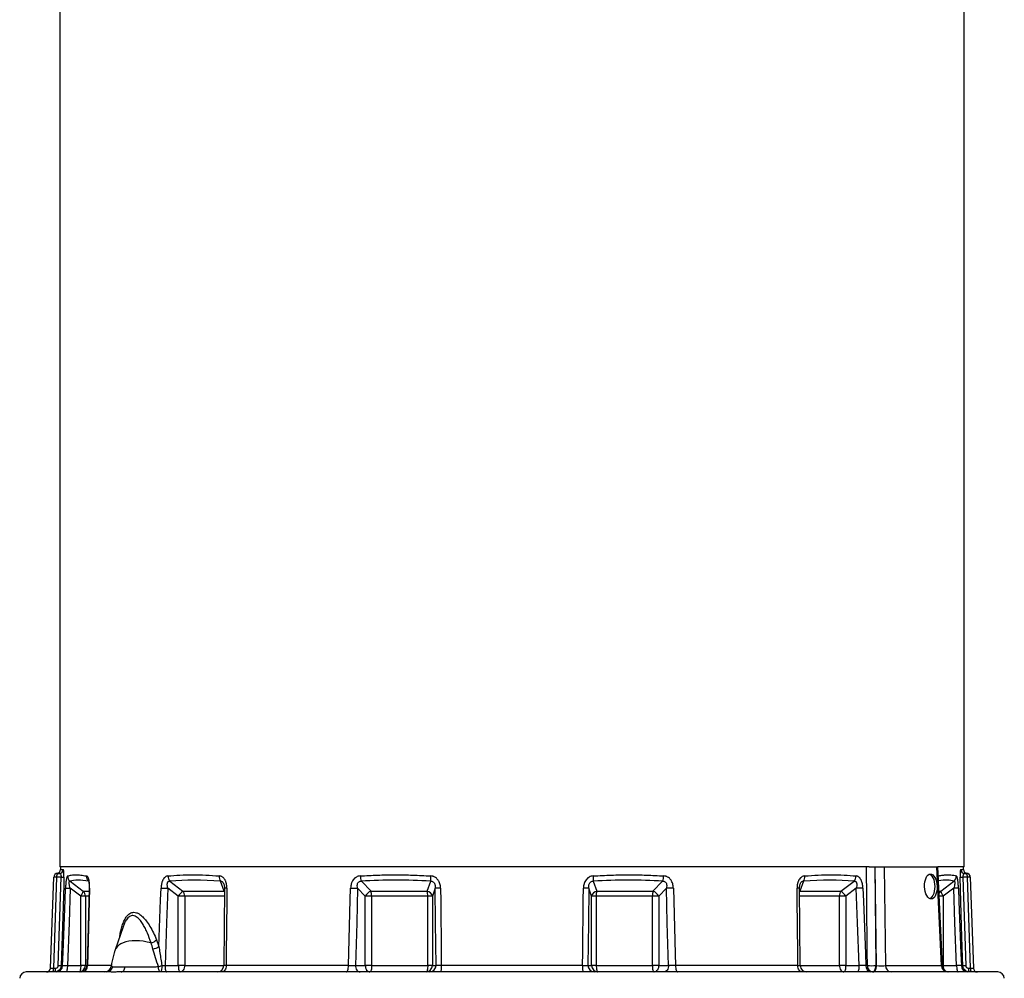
# Model space of a CAD drawing. Header units: millimetres. Extents: x 5407 to 15347, y 2145 to 17923.
# Tile 4 of 7: x 9785 to 13529, y 6389 to 10034. Entities that reach past the tile are written whole.
import ezdxf

# ---------------------------------------------------------------- set-up
doc = ezdxf.new("R2010")
doc.units = ezdxf.units.MM
doc.header["$LTSCALE"] = 5

msp = doc.modelspace()

# ---------------------------------------------------------------- linework, layer by layer
at = {"color": 7, "linetype": 'Continuous', "lineweight": 25}
for p, q in [((9936.9, 14387.6), (9936.9, 6812.6)), ((13376.9, 6812.6), (13376.9, 14387.6)), ((9928.8, 6787.6), (9935.2, 6787.6)), ((13015, 6812.6), (9936.9, 6812.6)), ((9940, 6812.6), (9939.6, 6802.1)), ((13037.2, 6812.6), (13040.5, 6436.8)), ((13037.2, 6812.6), (13038.3, 6812.6)), ((13038.3, 6812.6), (13072.4, 6812.6)), ((13043.1, 6436.8), (13038.3, 6812.6)), ((13072.4, 6812.6), (13077.2, 6436.8)), ((13072.4, 6812.6), (13272.4, 6812.6)), ((13290.3, 6436.8), (13272.4, 6812.6)), ((13272.4, 6812.6), (13275.8, 6812.6)), ((13293.7, 6436.4), (13275.8, 6812.6)), ((13376.9, 6812.6), (13275.8, 6812.6)), ((13374.1, 6802.1), (13373.7, 6812.6)), ((13378.6, 6787.6), (13384.9, 6787.6)), ((13386.7, 6787.7), (13386.7, 6787.7)), ((9901.8, 6427.1), (9913.9, 6773.2)), ((9925, 6773.2), (9912.9, 6427.1)), ((9941.8, 6773.2), (9925, 6773.2)), ((9931.2, 6436.8), (9941.8, 6773.2)), ((9975.9, 6757.7), (10025.8, 6720.1)), ((10355.7, 6757.7), (10405.6, 6720.1)), ((10562, 6720.1), (10548.6, 6757.7)), ((11084.2, 6757.7), (11120.7, 6720.1)), ((11334.3, 6720.1), (11347.7, 6757.7)), ((11966.1, 6757.7), (11979.4, 6720.1)), ((12193, 6720.1), (12229.6, 6757.7)), ((12765.1, 6757.7), (12751.7, 6720.1)), ((12908.1, 6720.1), (12958, 6757.7)), ((13287.9, 6720.1), (13337.8, 6757.7)), ((13371.9, 6773.2), (13382.5, 6436.8)), ((13388.8, 6773.2), (13371.9, 6773.2)), ((13400.8, 6427.1), (13388.8, 6773.2)), ((13399.9, 6773.2), (13412, 6427.1)), ((10016.8, 6701), (9977, 6730.9)), ((10048.9, 6731.6), (10040.9, 6437)), ((10387.8, 6701), (10348, 6730.9)), ((10405.6, 6720.1), (10562, 6720.1)), ((10563.3, 6731.2), (10560.4, 6437.4)), ((11098.9, 6701), (11069.7, 6730.9)), ((11120.7, 6720.1), (11334.3, 6720.1)), ((11365, 6730.9), (11354.3, 6701)), ((11959.4, 6701), (11948.8, 6730.9)), ((11979.4, 6720.1), (12193, 6720.1)), ((12244, 6730.9), (12214.9, 6701)), ((12753.3, 6437.4), (12750.4, 6731.2)), ((12751.7, 6720.1), (12908.1, 6720.1)), ((12965.7, 6730.9), (12925.9, 6701)), ((13336.7, 6730.9), (13296.9, 6701)), ((10034.5, 6701), (10016.8, 6701)), ((10016.8, 6437.6), (10016.8, 6701)), ((10034.5, 6701), (10034.5, 6437.6)), ((10387.8, 6437.6), (10387.8, 6701)), ((10412, 6701), (10387.8, 6701)), ((10412, 6701), (10412, 6437.6)), ((11098.9, 6437.6), (11098.9, 6701)), ((11123, 6701), (11098.9, 6701)), ((11336.6, 6701), (11123, 6701)), ((11123, 6701), (11123, 6437.6)), ((11354.3, 6701), (11336.6, 6701)), ((11336.6, 6437.6), (11336.6, 6701)), ((11354.3, 6701), (11354.3, 6437.6)), ((11959.4, 6437.6), (11959.4, 6701)), ((11977.1, 6701), (11959.4, 6701)), ((11977.1, 6701), (11977.1, 6437.6)), ((12190.7, 6701), (11977.1, 6701)), ((12190.7, 6437.6), (12190.7, 6701)), ((12214.9, 6701), (12190.7, 6701)), ((12214.9, 6701), (12214.9, 6437.6)), ((12901.8, 6437.6), (12901.8, 6701)), ((12925.9, 6701), (12901.8, 6701)), ((12925.9, 6701), (12925.9, 6437.6)), ((13296.9, 6701), (13296.9, 6437.6)), ((10177.6, 6583.9), (10147.6, 6496.2)), ((10304.9, 6535), (10313.9, 6509.7)), ((10114.9, 6412.6), (9809.5, 6412.6)), ((9912.9, 6427.1), (9920.8, 6427.1)), ((9947.9, 6436.8), (9942.2, 6436.8)), ((9966.1, 6437.6), (10016.8, 6437.6)), ((10034.5, 6437.6), (10016.8, 6437.6)), ((10170.6, 6412.6), (10169, 6412.6)), ((13504.2, 6412.6), (10170.6, 6412.6)), ((10337.2, 6437.6), (10387.8, 6437.6)), ((10412, 6437.6), (10387.8, 6437.6)), ((11035.1, 6436.8), (10569.6, 6436.8)), ((11061.8, 6437.6), (11098.9, 6437.6)), ((11123, 6437.6), (11098.9, 6437.6)), ((11123, 6437.6), (11336.6, 6437.6)), ((11354.3, 6437.6), (11336.6, 6437.6)), ((11354.3, 6437.6), (11367.9, 6437.6)), ((11925.6, 6436.8), (11388.1, 6436.8)), ((11945.9, 6437.6), (11959.4, 6437.6)), ((11977.1, 6437.6), (11959.4, 6437.6)), ((11977.1, 6437.6), (12190.7, 6437.6)), ((12214.9, 6437.6), (12190.7, 6437.6)), ((12214.9, 6437.6), (12251.9, 6437.6)), ((12744.1, 6436.8), (12278.6, 6436.8)), ((12925.9, 6437.6), (12901.8, 6437.6)), ((12925.9, 6437.6), (12976.6, 6437.6)), ((13008.5, 6436.8), (13002.5, 6436.8)), ((13040.5, 6436.8), (13043.1, 6436.8)), ((13077.2, 6436.8), (13290.3, 6436.8)), ((13296.9, 6437.6), (13347.6, 6437.6)), ((13371.5, 6436.8), (13365.9, 6436.8)), ((13392.9, 6427.1), (13400.8, 6427.1))]:
    msp.add_line(p, q, dxfattribs=at)
at = {"color": 8, "linetype": 'Continuous', "lineweight": 25}
for p, q in [((9927, 6787.7), (9927.1, 6787.7)), ((9939.6, 6802.1), (9950.1, 6802.1)), ((13363.7, 6802.1), (13374.1, 6802.1)), ((10025.8, 6720.1), (10048.6, 6720.1)), ((10562, 6720.1), (10563.4, 6718.3)), ((12751.7, 6720.1), (12750.3, 6718.3)), ((13280.2, 6720.1), (13287.9, 6720.1)), ((10048.1, 6701), (10034.5, 6701)), ((10563, 6701), (10412, 6701)), ((12901.8, 6701), (12750.7, 6701)), ((13296.9, 6701), (13281.1, 6701)), ((10034.5, 6437.6), (10040.9, 6437.6)), ((10132.1, 6436.8), (10042.5, 6436.8)), ((10412, 6437.6), (10560.4, 6437.6)), ((12753.3, 6437.6), (12901.8, 6437.6)), ((13296.9, 6437.6), (13293.7, 6437.6))]:
    msp.add_line(p, q, dxfattribs=at)
at = {"color": 7, "linetype": 'Continuous', "lineweight": 25, "flags": 128}
for points in [[(13008.5, 6436.8), (13008, 6486.7), (13006.2, 6686.5), (13005.1, 6812.6)], [(13244.6, 6784.6), (13245.5, 6784.2), (13250, 6781.5), (13254.1, 6777.1), (13257.7, 6771.2), (13260.7, 6764), (13262.9, 6755.8), (13264.2, 6746.9), (13264.7, 6737.6), (13264.2, 6728.4), (13262.9, 6719.5), (13260.7, 6711.2), (13257.7, 6704), (13254.1, 6698.1), (13250, 6693.7), (13246, 6691.2)], [(9952.8, 6773.2), (9951.9, 6743.2), (9948.1, 6623.3), (9942.2, 6436.8)], [(13371.5, 6436.8), (13370.6, 6466.7), (13366.8, 6586.6), (13360.9, 6773.2)], [(9947.9, 6436.8), (9949.7, 6486.7), (9957.1, 6686.6), (9958.8, 6731.8)], [(9958.8, 6731.8), (9959.6, 6731.7), (9960.9, 6731.7), (9962.7, 6731.6), (9964.9, 6731.4), (9967.5, 6731.3), (9970.4, 6731.2), (9973.6, 6731.1), (9977, 6730.9)], [(9977, 6730.9), (9972.1, 6599.7), (9966.1, 6437.6)], [(10050.4, 6731.8), (10049.1, 6681.8), (10043.7, 6482), (10042.5, 6436.8)], [(10313.9, 6509.7), (10320.5, 6686.6), (10322.1, 6731.8)], [(10322.1, 6731.8), (10324.6, 6731.7), (10327.4, 6731.7), (10330.5, 6731.6), (10333.8, 6731.4), (10337.3, 6731.3), (10340.9, 6731.2), (10344.5, 6731.1), (10348, 6730.9)], [(10348, 6730.9), (10343.1, 6599.7), (10337.2, 6437.6)], [(10572.5, 6731.8), (10572, 6681.8), (10570.1, 6482), (10569.6, 6436.8)], [(11035.1, 6436.8), (11036.4, 6486.7), (11041.9, 6686.6), (11043.1, 6731.8)], [(11043.1, 6731.8), (11046.6, 6731.7), (11050.1, 6731.7), (11053.7, 6731.6), (11057.3, 6731.4), (11060.7, 6731.3), (11064, 6731.2), (11067, 6731.1), (11069.7, 6730.9)], [(11069.7, 6730.9), (11066.2, 6599.7), (11061.8, 6437.6)], [(11367.9, 6437.6), (11366.3, 6599.7), (11365, 6730.9)], [(11385.2, 6731.8), (11385.7, 6681.8), (11387.7, 6482), (11388.1, 6436.8)], [(11925.6, 6436.8), (11926.1, 6486.7), (11928.1, 6686.6), (11928.6, 6731.8)], [(11948.8, 6730.9), (11947.5, 6599.7), (11945.9, 6437.6)], [(12270.6, 6731.8), (12267.2, 6731.7), (12263.6, 6731.7), (12260, 6731.6), (12256.5, 6731.4), (12253, 6731.3), (12249.7, 6731.2), (12246.7, 6731.1), (12244, 6730.9)], [(12251.9, 6437.6), (12247.6, 6599.7), (12244, 6730.9)], [(12270.6, 6731.8), (12272, 6681.8), (12277.4, 6482), (12278.6, 6436.8)], [(12744.1, 6436.8), (12743.6, 6486.7), (12741.7, 6686.6), (12741.2, 6731.8)], [(12991.6, 6731.8), (12989.1, 6731.7), (12986.3, 6731.7), (12983.2, 6731.6), (12979.9, 6731.4), (12976.4, 6731.3), (12972.8, 6731.2), (12969.3, 6731.1), (12965.7, 6730.9)], [(12976.6, 6437.6), (12970.6, 6599.7), (12965.7, 6730.9)], [(12991.6, 6731.8), (12993.4, 6681.8), (13000.9, 6482), (13002.5, 6436.8)], [(13355, 6731.8), (13354.1, 6731.7), (13352.8, 6731.7), (13351, 6731.6), (13348.8, 6731.4), (13346.2, 6731.3), (13343.3, 6731.2), (13340.1, 6731.1), (13336.7, 6730.9)], [(13347.6, 6437.6), (13341.6, 6599.7), (13336.7, 6730.9)], [(13355, 6731.8), (13356.8, 6681.8), (13364.2, 6482), (13365.9, 6436.8)], [(9966.1, 6437.6), (9966, 6432.8), (9965.7, 6428.1), (9965.1, 6423.7), (9964.2, 6420), (9963.3, 6416.8), (9962.2, 6414.5), (9960.9, 6413.1), (9959.7, 6412.6)], [(10016.8, 6437.6), (10016.7, 6432.8), (10016.3, 6428.1), (10015.7, 6423.7), (10014.9, 6420), (10013.9, 6416.8), (10012.8, 6414.5), (10011.6, 6413.1), (10010.3, 6412.6)], [(10170.6, 6412.6), (10173.1, 6413), (10175.6, 6414), (10177.9, 6415.7), (10180, 6418), (10181.8, 6420.9), (10183.4, 6424.2), (10184.5, 6427.9), (10185.3, 6431.8)], [(10320, 6412.6), (10318.6, 6413), (10317.2, 6414.1), (10315.9, 6415.9), (10314.7, 6418.3), (10313.7, 6421.4), (10312.9, 6424.8), (10312.3, 6428.7), (10311.9, 6432.9)], [(10325.3, 6437.2), (10325.2, 6432.4), (10324.9, 6427.8), (10324.4, 6423.5), (10323.7, 6419.8), (10322.9, 6416.8), (10322, 6414.5), (10321, 6413.1), (10320, 6412.6)], [(10337.2, 6437.6), (10337.3, 6432.8), (10337.7, 6428.1), (10338.3, 6423.7), (10339.1, 6420), (10340, 6416.8), (10341.2, 6414.5), (10342.4, 6413.1), (10343.6, 6412.6)], [(10387.8, 6437.6), (10387.9, 6432.8), (10388.3, 6428.1), (10388.9, 6423.7), (10389.7, 6420), (10390.7, 6416.8), (10391.8, 6414.5), (10393, 6413.1), (10394.3, 6412.6)], [(10412, 6437.6), (10411.6, 6432.8), (10410.6, 6428.1), (10409, 6423.7), (10406.8, 6420), (10404.1, 6416.8), (10401, 6414.5), (10397.7, 6413.1), (10394.3, 6412.6)], [(10569.6, 6436.8), (10569.3, 6432), (10568.3, 6427.5), (10566.8, 6423.3), (10564.9, 6419.6), (10562.5, 6416.7), (10559.8, 6414.5), (10556.9, 6413.1), (10553.9, 6412.6)], [(11026.1, 6412.6), (11027.8, 6413.1), (11029.5, 6414.5), (11031, 6416.7), (11032.3, 6419.6), (11033.5, 6423.3), (11034.3, 6427.5), (11034.9, 6432), (11035.1, 6436.8)], [(11061.8, 6437.6), (11062.1, 6432.8), (11063.1, 6428.1), (11064.8, 6423.7), (11067, 6420), (11069.6, 6416.8), (11072.7, 6414.5), (11076, 6413.1), (11079.5, 6412.6)], [(11098.9, 6437.6), (11099.2, 6432.8), (11100.2, 6428.1), (11101.8, 6423.7), (11104, 6420), (11106.7, 6416.8), (11109.8, 6414.5), (11113.1, 6413.1), (11116.5, 6412.6)], [(11123, 6437.6), (11122.9, 6432.8), (11122.5, 6428.1), (11121.9, 6423.7), (11121.1, 6420), (11120.1, 6416.8), (11119, 6414.5), (11117.8, 6413.1), (11116.5, 6412.6)], [(11336.6, 6437.6), (11336.5, 6432.8), (11336.1, 6428.1), (11335.5, 6423.7), (11334.7, 6420), (11333.7, 6416.8), (11332.6, 6414.5), (11331.4, 6413.1), (11330.1, 6412.6)], [(11388.1, 6436.8), (11388, 6432), (11387.8, 6427.5), (11387.4, 6423.3), (11387, 6419.6), (11386.4, 6416.7), (11385.7, 6414.5), (11385, 6413.1), (11384.3, 6412.6)], [(11929.5, 6412.6), (11928.7, 6413.1), (11928, 6414.5), (11927.3, 6416.7), (11926.8, 6419.6), (11926.3, 6423.3), (11925.9, 6427.5), (11925.7, 6432), (11925.6, 6436.8)], [(11977.1, 6437.6), (11977.2, 6432.8), (11977.6, 6428.1), (11978.2, 6423.7), (11979, 6420), (11980, 6416.8), (11981.1, 6414.5), (11982.3, 6413.1), (11983.6, 6412.6)], [(12190.7, 6437.6), (12190.8, 6432.8), (12191.2, 6428.1), (12191.8, 6423.7), (12192.6, 6420), (12193.6, 6416.8), (12194.7, 6414.5), (12195.9, 6413.1), (12197.2, 6412.6)], [(12214.9, 6437.6), (12214.5, 6432.8), (12213.5, 6428.1), (12211.9, 6423.7), (12209.7, 6420), (12207, 6416.8), (12203.9, 6414.5), (12200.6, 6413.1), (12197.2, 6412.6)], [(12251.9, 6437.6), (12251.6, 6432.8), (12250.6, 6428.1), (12249, 6423.7), (12246.8, 6420), (12244.1, 6416.8), (12241, 6414.5), (12237.7, 6413.1), (12234.3, 6412.6)], [(12278.6, 6436.8), (12278.9, 6432), (12279.4, 6427.5), (12280.3, 6423.3), (12281.4, 6419.6), (12282.7, 6416.7), (12284.3, 6414.5), (12285.9, 6413.1), (12287.6, 6412.6)], [(12759.8, 6412.6), (12756.8, 6413.1), (12753.9, 6414.5), (12751.2, 6416.7), (12748.9, 6419.6), (12746.9, 6423.3), (12745.4, 6427.5), (12744.5, 6432), (12744.1, 6436.8)], [(12901.8, 6437.6), (12902.1, 6432.8), (12903.1, 6428.1), (12904.7, 6423.7), (12906.9, 6420), (12909.6, 6416.8), (12912.7, 6414.5), (12916, 6413.1), (12919.4, 6412.6)], [(12925.9, 6437.6), (12925.8, 6432.8), (12925.4, 6428.1), (12924.8, 6423.7), (12924, 6420), (12923, 6416.8), (12921.9, 6414.5), (12920.7, 6413.1), (12919.4, 6412.6)], [(12976.6, 6437.6), (12976.4, 6432.8), (12976.1, 6428.1), (12975.5, 6423.7), (12974.7, 6420), (12973.7, 6416.8), (12972.6, 6414.5), (12971.4, 6413.1), (12970.1, 6412.6)], [(13028, 6412.6), (13030.4, 6413.1), (13032.7, 6414.5), (13034.8, 6416.7), (13036.7, 6419.6), (13038.2, 6423.3), (13039.4, 6427.5), (13040.2, 6432), (13040.5, 6436.8)], [(13030.6, 6412.6), (13033, 6413.1), (13035.3, 6414.5), (13037.4, 6416.7), (13039.3, 6419.6), (13040.8, 6423.3), (13042, 6427.5), (13042.8, 6432), (13043.1, 6436.8)], [(13347.6, 6437.6), (13347.7, 6432.8), (13348.1, 6428.1), (13348.7, 6423.7), (13349.5, 6420), (13350.5, 6416.8), (13351.6, 6414.5), (13352.8, 6413.1), (13354.1, 6412.6)]]:
    msp.add_lwpolyline(points, dxfattribs=at)
at = {"color": 8, "linetype": 'Continuous', "lineweight": 25, "flags": 128}
msp.add_lwpolyline([(10284.2, 6522.9), (10269.2, 6526.5), (10254.4, 6529.2), (10239.9, 6530.8), (10225.8, 6531.5), (10212.5, 6531.1), (10199.9, 6529.7), (10188.4, 6527.4), (10177.9, 6524), (10168.8, 6519.7), (10161.1, 6514.6), (10154.8, 6508.6), (10150.1, 6502), (10147.6, 6496.2)], dxfattribs=at)
at = {"color": 7, "linetype": 'Continuous', "lineweight": 25}
for centre, radius, start, end in [((9928.9, 6772.9), 15, 97.1389, 178.002), ((9928.8, 6772.6), 15, 90, 178), ((9941.7, 6776.4), 17.1, 138.9755, 191.0171), ((9924.6, 6802.6), 15, 279.0495, 358), ((9935.1, 6802.6), 15, 270.1664, 358.1818), ((13378.6, 6802.6), 15, 181.8182, 269.8336), ((13389.1, 6802.6), 15, 182, 260.9721), ((13372, 6776.4), 17.1, 348.9829, 41.0245), ((13384.9, 6772.6), 15, 2, 90), ((13384.9, 6772.9), 15, 1.998, 82.8657), ((9919.4, 6680.3), 93, 86.576, 93.424), ((9947.3, 6898.4), 125.4, 267.489, 272.511), ((9992.3, 6777.1), 25.4, 178.7171, 229.9438), ((10063.5, 6776.1), 25, 176.3027, 227.3123), ((10378, 6777.7), 29.9, 179.9601, 221.9573), ((10574.4, 6774.5), 30.8, 174.0091, 213.0777), ((11137.1, 6779.3), 57.2, 181.6297, 202.2302), ((11444.1, 6769.3), 97.2, 175.0643, 186.8938), ((11869.6, 6769.3), 97.2, 353.1062, 4.9357), ((12176.6, 6779.3), 57.2, 337.7698, 358.3703), ((12739.3, 6774.5), 30.8, 326.9223, 5.9909), ((12935.7, 6777.7), 29.9, 318.0427, 0.0399), ((13321.4, 6777.1), 25.4, 310.0562, 1.2829), ((13366.4, 6898.4), 125.4, 267.489, 272.511), ((13394.3, 6680.3), 93, 86.576, 93.424), ((9987.5, 6726.5), 38.9, 318.9045, 350.501), ((10009.1, 6701.1), 25.4, 359.7811, 48.7141), ((10451.7, 6659.3), 76.3, 127.1636, 146.9169), ((10381.9, 6701.7), 30, 358.6204, 37.8769), ((11134.5, 6682.4), 40.2, 110.0671, 152.4352), ((11053.7, 6702.3), 69.3, 358.8852, 14.8781), ((11328.5, 6694.1), 26.7, 14.9586, 77.4941), ((11267.3, 6702.3), 69.3, 358.8853, 14.8782), ((11385.3, 6494.8), 237, 90.0283, 94.9179), ((11928.5, 6494.8), 237, 85.0821, 89.9717), ((11985.2, 6694.1), 26.7, 102.5059, 165.0414), ((12046.4, 6702.3), 69.3, 165.1218, 181.1147), ((12260, 6702.3), 69.3, 165.1219, 181.1148), ((12179.2, 6682.4), 40.2, 27.5648, 69.9329), ((12931.8, 6701.7), 30, 142.1231, 181.3796), ((12862, 6659.3), 76.3, 33.0831, 52.8364), ((13326.3, 6726.5), 38.9, 189.499, 221.0955), ((10272.4, 6567), 45.6, 284.93, 315.4606), ((10281.5, 6553.2), 54.3, 280.5149, 306.6872), ((9809.5, 6387.6), 25, 90, 178), ((9886.8, 6427.6), 15, 270, 358), ((9896.1, 6423.8), 17.1, 318.9752, 11.0188), ((9904, 6423.8), 17.1, 318.9748, 11.0181), ((9923, 6437.5), 24.8, 270.3359, 358.3638), ((9936.7, 6563.4), 126.7, 267.5174, 272.4826), ((10009.9, 6437.2), 24.6, 271.0103, 0.9758), ((10015.8, 6437.6), 25, 270.0014, 358.5239), ((10018.3, 6436.8), 24.1, 271.9581, 0.0036), ((10107.5, 6437.6), 25, 270.2311, 351.1756), ((10114.5, 6436.8), 24.2, 271.0111, 350.1362), ((10231.9, 6703.8), 282.5, 286.4329, 289.302), ((10535.4, 6437.6), 25, 270.0095, 359.5927), ((11329.7, 6437.2), 24.6, 271.0104, 0.9755), ((11343.3, 6437.2), 24.6, 271.0104, 0.9755), ((11970.4, 6437.2), 24.6, 179.0245, 268.9896), ((11984, 6437.2), 24.6, 179.0245, 268.9896), ((12778.4, 6437.6), 25, 180.6745, 269.9939), ((13025, 6435), 22.5, 175.4181, 262.2839), ((13031, 6435), 22.6, 175.5157, 262.4322), ((13024.5, 6885.4), 448.9, 267.9566, 272.0434), ((13100.6, 6435.9), 23.4, 177.9917, 265.7797), ((13313.7, 6435.9), 23.4, 177.9915, 265.7799), ((13318.7, 6437.6), 25, 182.7193, 270), ((13390.7, 6437.5), 24.8, 181.6362, 269.6641), ((13377, 6563.4), 126.7, 267.5174, 272.4826), ((13409.7, 6423.8), 17.1, 168.9819, 221.0252), ((13417.6, 6423.8), 17.1, 168.9812, 221.0248), ((13426.9, 6427.6), 15, 182, 270), ((13504.2, 6387.6), 25, 2, 90)]:
    msp.add_arc(centre, radius, start, end, dxfattribs=at)
at = {"color": 8, "linetype": 'Continuous', "lineweight": 25}
for centre, radius, start, end in [((10050, 6728.3), 3.51, 83.1802, 110.5795), ((10569.8, 6703.2), 28.7, 84.6135, 103.1897), ((12743.9, 6703.2), 28.7, 76.8103, 95.3865), ((13304.4, 6701.3), 25, 131.1235, 160.9175), ((13377.1, 6437), 80.2, 179.5125, 189.6695)]:
    msp.add_arc(centre, radius, start, end, dxfattribs=at)
at = {"color": 7, "linetype": 'Continuous', "lineweight": 25}
msp.add_ellipse((13249.7, 6737.6), major_axis=(-1.9, 47.5), ratio=0.499391, dxfattribs=at)
for centre, major_axis, ratio, start_param, end_param in [((11690.7, 5298.7), (1733.9, -1446.1), 0.12953, 2.909193, 3.065832), ((11681.6, 5298.7), (1662.3, -1299.1), 0.405307, 2.584852, 2.741491), ((11665.9, 5298.7), (1626.9, -861.5), 0.727121, 2.121931, 2.27857), ((11647.8, 5298.7), (1626.9, 861.5), 0.727121, 0.863023, 1.019662), ((11632.1, 5298.7), (1662.3, 1299.1), 0.405307, 0.400102, 0.556741), ((9916.8, 6427.6), (15, 0.5), 0.02664, 3.139731, 4.447793), ((13055.5, 6437.6), (25, -0.3), 0.047613, 4.190924, 5.760502), ((13396.9, 6427.6), (15, -0.5), 0.02664, 4.976985, 6.285047)]:
    msp.add_ellipse(centre, major_axis=major_axis, ratio=ratio, start_param=start_param, end_param=end_param, dxfattribs=at)
at = {"color": 8, "linetype": 'Continuous', "lineweight": 25}
for centre, major_axis, ratio, start_param, end_param in [((11623, 5298.7), (1733.9, 1446.1), 0.12953, 0.07576, 0.212742), ((13268.6, 6437.6), (25.1, -1.2), 0.012651, 0.00199, 0.524501)]:
    msp.add_ellipse(centre, major_axis=major_axis, ratio=ratio, start_param=start_param, end_param=end_param, dxfattribs=at)
at = {"color": 7, "linetype": 'Continuous', "lineweight": 25}
for points, knots in [([(9935.2, 6787.6), (9936, 6787.5), (9937.7, 6787.1), (9939.9, 6784.3), (9941.4, 6780.4), (9941.8, 6777), (9941.9, 6774.7), (9941.9, 6773.8), (9941.8, 6773.2)], [0, 0, 0, 0, 0.257659, 0.506766, 0.731458, 0.88833, 0.929078, 1, 1, 1, 1]), ([(9952.8, 6773.2), (9952.9, 6775.2), (9952.9, 6777.2), (9952.9, 6781), (9952.9, 6782.8), (9952.8, 6785.5), (9952.8, 6786.4), (9952.7, 6788.1), (9952.7, 6788.9), (9952.6, 6791.3), (9952.4, 6792.7), (9952.2, 6794.7), (9952.2, 6795.3), (9952, 6796.5), (9951.9, 6797), (9951.7, 6798.5), (9951.5, 6799.4), (9951.1, 6800.7), (9950.9, 6801.2), (9950.5, 6801.9), (9950.3, 6802.1), (9950.1, 6802.1)], [0, 0, 0, 0, 0.125, 0.125, 0.25, 0.25, 0.3125, 0.3125, 0.375, 0.375, 0.5, 0.5, 0.5625, 0.5625, 0.625, 0.625, 0.75, 0.75, 0.875, 0.875, 1, 1, 1, 1]), ([(9966.9, 6777.7), (9971.1, 6779.2), (9975.8, 6780.3), (9986, 6781.8), (9997, 6782.5), (10009.9, 6781.8), (10023.5, 6780.3), (10030.8, 6779.2), (10038.5, 6777.7)], [0, 0, 0, 0, 0.25, 0.25, 0.5, 0.75, 0.75, 1, 1, 1, 1]), ([(10348.1, 6777.7), (10363.1, 6779.2), (10378.4, 6780.3), (10409.8, 6781.8), (10441.8, 6782.5), (10475.1, 6781.8), (10509, 6780.3), (10526.3, 6779.2), (10543.8, 6777.7)], [0, 0, 0, 0, 0.25, 0.25, 0.5, 0.75, 0.75, 1, 1, 1, 1]), ([(11079.9, 6777.7), (11101.7, 6779.2), (11123.7, 6780.3), (11167.8, 6781.8), (11212.1, 6782.5), (11257, 6781.8), (11302, 6780.3), (11324.6, 6779.2), (11347.3, 6777.7)], [0, 0, 0, 0, 0.25, 0.25, 0.5, 0.75, 0.75, 1, 1, 1, 1]), ([(11966.4, 6777.7), (11989.1, 6779.2), (12011.8, 6780.3), (12056.8, 6781.8), (12101.6, 6782.5), (12146, 6781.8), (12190.1, 6780.3), (12212, 6779.2), (12233.8, 6777.7)], [0, 0, 0, 0, 0.25, 0.25, 0.5, 0.75, 0.75, 1, 1, 1, 1]), ([(12769.9, 6777.7), (12787.5, 6779.2), (12804.8, 6780.3), (12838.7, 6781.8), (12872, 6782.5), (12904, 6781.8), (12935.3, 6780.3), (12950.7, 6779.2), (12965.7, 6777.7)], [0, 0, 0, 0, 0.25, 0.25, 0.5, 0.75, 0.75, 1, 1, 1, 1]), ([(13015, 6812.6), (13016.4, 6812.6), (13020.3, 6812.6), (13027.5, 6812.6), (13033.6, 6812.6), (13036.7, 6812.6), (13037.2, 6812.6)], [0, 0, 0, 0, 0.1865572, 0.5512433, 0.9158877, 1, 1, 1, 1]), ([(13363.7, 6802.1), (13363.5, 6802.1), (13363.2, 6801.9), (13362.8, 6801.2), (13362.6, 6800.7), (13362.2, 6799.4), (13362, 6798.5), (13361.8, 6797), (13361.7, 6796.4), (13361.6, 6795.3), (13361.5, 6794.7), (13361.4, 6793.3), (13361.3, 6792.7), (13361.2, 6791.2), (13361.1, 6790.4), (13361, 6788.1), (13360.9, 6786.4), (13360.8, 6782.8), (13360.8, 6780.9), (13360.8, 6777.1), (13360.8, 6775.2), (13360.9, 6773.2)], [0, 0, 0, 0, 0.125, 0.125, 0.25, 0.25, 0.375, 0.375, 0.4375, 0.4375, 0.5, 0.5, 0.5625, 0.5625, 0.625, 0.625, 0.75, 0.75, 0.875, 0.875, 1, 1, 1, 1]), ([(13378.6, 6787.6), (13377.9, 6787.5), (13376.5, 6787.3), (13374.5, 6785.4), (13372.9, 6782.2), (13372.2, 6779.1), (13371.9, 6776.1), (13371.9, 6774.5), (13371.9, 6773.2)], [0, 0, 0, 0, 0.192582, 0.422485, 0.627722, 0.8169, 0.840979, 1, 1, 1, 1]), ([(9966.9, 6777.7), (9966.4, 6777.5), (9965.9, 6777.1), (9964.9, 6775.6), (9964.4, 6774.6), (9963.7, 6772.7), (9963.5, 6772), (9963, 6770.4), (9962.8, 6769.6), (9962.2, 6767), (9961.8, 6765), (9961.1, 6760.6), (9960.8, 6758.3), (9960.4, 6754.6), (9960.2, 6753.3), (9960, 6750.7), (9959.8, 6749.4), (9959.3, 6742.8), (9959, 6737.4), (9958.8, 6731.8)], [0, 0, 0, 0, 0.125, 0.125, 0.25, 0.25, 0.3125, 0.3125, 0.375, 0.375, 0.5, 0.5, 0.625, 0.625, 0.6875, 0.6875, 0.75, 0.75, 1, 1, 1, 1]), ([(9977, 6730.9), (9976.1, 6733.9), (9975.2, 6737), (9974.2, 6741.5), (9973.9, 6743), (9973.3, 6746), (9973.1, 6747.5), (9972.8, 6750.3), (9972.7, 6751.7), (9972.8, 6754.1), (9972.9, 6755.2), (9973.5, 6756.8), (9973.8, 6757.3), (9974.8, 6757.8), (9975.3, 6757.8), (9975.9, 6757.7)], [0, 0, 0, 0, 0.25, 0.25, 0.375, 0.375, 0.5, 0.5, 0.625, 0.625, 0.75, 0.75, 0.875, 0.875, 1, 1, 1, 1]), ([(10050.4, 6731.8), (10050.5, 6734.6), (10050.5, 6737.3), (10050.4, 6742.8), (10050.3, 6745.5), (10049.8, 6750.8), (10049.6, 6753.4), (10049, 6757.1), (10048.8, 6758.3), (10048.4, 6760.6), (10048.1, 6761.7), (10047.6, 6763.9), (10047.3, 6765), (10046.7, 6766.9), (10046.4, 6767.9), (10045.3, 6770.6), (10044.6, 6772.1), (10043.4, 6774), (10043, 6774.6), (10042.1, 6775.6), (10041.7, 6776), (10040.4, 6777.1), (10039.5, 6777.5), (10038.5, 6777.7)], [0, 0, 0, 0, 0.125, 0.125, 0.25, 0.25, 0.375, 0.375, 0.4375, 0.4375, 0.5, 0.5, 0.5625, 0.5625, 0.625, 0.625, 0.75, 0.75, 0.8125, 0.8125, 0.875, 0.875, 1, 1, 1, 1]), ([(10045.9, 6759.5), (10045.9, 6759.4), (10046, 6759.3), (10046.6, 6757.7), (10047.3, 6754.7), (10048, 6750.3), (10048.6, 6744.7), (10048.9, 6738.3), (10048.8, 6733.8), (10048.7, 6731.6)], [0, 0, 0, 0, 0.086074, 0.201174, 0.327659, 0.470994, 0.638287, 0.825484, 1, 1, 1, 1]), ([(10348.1, 6777.7), (10346.3, 6777.5), (10344.5, 6777.1), (10341, 6775.6), (10339.3, 6774.6), (10336.9, 6772.7), (10336.1, 6772), (10334.6, 6770.4), (10333.8, 6769.6), (10331.8, 6767), (10330.5, 6765), (10328.2, 6760.6), (10327.2, 6758.3), (10325.9, 6754.6), (10325.5, 6753.3), (10324.8, 6750.7), (10324.5, 6749.4), (10323, 6742.8), (10322.3, 6737.4), (10322.1, 6731.8)], [0, 0, 0, 0, 0.125, 0.125, 0.25, 0.25, 0.3125, 0.3125, 0.375, 0.375, 0.5, 0.5, 0.625, 0.625, 0.6875, 0.6875, 0.75, 0.75, 1, 1, 1, 1]), ([(10348, 6730.9), (10347, 6734.9), (10345.3, 6741.5), (10345.5, 6749.7), (10347.2, 6754.1), (10349.3, 6756.5), (10351.5, 6757.5), (10353.8, 6757.8), (10355.1, 6757.7), (10355.7, 6757.7)], [0, 0, 0, 0, 0.322825, 0.550819, 0.674177, 0.754709, 0.875488, 0.931697, 1, 1, 1, 1]), ([(10572.5, 6731.8), (10572.5, 6734.6), (10572.4, 6737.3), (10571.9, 6742.8), (10571.5, 6745.5), (10570.3, 6750.8), (10569.6, 6753.4), (10568.2, 6757.1), (10567.7, 6758.3), (10566.6, 6760.6), (10566, 6761.7), (10564.7, 6763.9), (10564.1, 6765), (10562.6, 6766.9), (10561.9, 6767.9), (10559.5, 6770.6), (10557.7, 6772.1), (10554.9, 6774), (10554, 6774.6), (10552, 6775.6), (10551, 6776), (10548, 6777.1), (10545.9, 6777.5), (10543.8, 6777.7)], [0, 0, 0, 0, 0.125, 0.125, 0.25, 0.25, 0.375, 0.375, 0.4375, 0.4375, 0.5, 0.5, 0.5625, 0.5625, 0.625, 0.625, 0.75, 0.75, 0.8125, 0.8125, 0.875, 0.875, 1, 1, 1, 1]), ([(10561, 6746.1), (10561.4, 6744.9), (10562.4, 6742.2), (10563.2, 6737), (10563.2, 6733.1), (10563.2, 6731.2)], [0, 0, 0, 0, 0.2735053, 0.6273467, 1, 1, 1, 1]), ([(11079.9, 6777.7), (11077.3, 6777.5), (11074.7, 6777.1), (11069.7, 6775.6), (11067.2, 6774.6), (11063.7, 6772.7), (11062.6, 6772), (11060.4, 6770.4), (11059.4, 6769.6), (11056.4, 6767), (11054.6, 6765), (11051.3, 6760.6), (11049.9, 6758.3), (11048.1, 6754.6), (11047.5, 6753.3), (11046.5, 6750.7), (11046.1, 6749.4), (11044.1, 6742.8), (11043.3, 6737.4), (11043.1, 6731.8)], [0, 0, 0, 0, 0.125, 0.125, 0.25, 0.25, 0.3125, 0.3125, 0.375, 0.375, 0.5, 0.5, 0.625, 0.625, 0.6875, 0.6875, 0.75, 0.75, 1, 1, 1, 1]), ([(11069.7, 6730.9), (11069.1, 6733.9), (11068.6, 6737), (11068.6, 6741.5), (11068.6, 6743), (11069, 6746), (11069.3, 6747.5), (11070.3, 6750.3), (11071, 6751.7), (11072.8, 6754.1), (11073.9, 6755.2), (11076.5, 6756.8), (11078, 6757.3), (11081, 6757.8), (11082.6, 6757.8), (11084.2, 6757.7)], [0, 0, 0, 0, 0.25, 0.25, 0.375, 0.375, 0.5, 0.5, 0.625, 0.625, 0.75, 0.75, 0.875, 0.875, 1, 1, 1, 1]), ([(11385.2, 6731.8), (11385.1, 6734.6), (11384.9, 6737.3), (11384.1, 6742.8), (11383.5, 6745.5), (11381.9, 6750.8), (11380.9, 6753.4), (11379.1, 6757.1), (11378.4, 6758.3), (11377, 6760.6), (11376.2, 6761.7), (11374.5, 6763.9), (11373.6, 6765), (11371.8, 6766.9), (11370.7, 6767.9), (11367.6, 6770.6), (11365.4, 6772.1), (11361.8, 6774), (11360.5, 6774.6), (11358, 6775.6), (11356.7, 6776), (11352.7, 6777.1), (11350.1, 6777.5), (11347.3, 6777.7)], [0, 0, 0, 0, 0.125, 0.125, 0.25, 0.25, 0.375, 0.375, 0.4375, 0.4375, 0.5, 0.5, 0.5625, 0.5625, 0.625, 0.625, 0.75, 0.75, 0.8125, 0.8125, 0.875, 0.875, 1, 1, 1, 1]), ([(11347.7, 6757.7), (11349.1, 6757.8), (11350.6, 6757.8), (11353.6, 6757.3), (11355.1, 6756.8), (11357.7, 6755.2), (11359, 6754.1), (11361, 6751.7), (11361.8, 6750.4), (11362.8, 6748.3), (11363.1, 6747.5), (11363.6, 6746), (11363.8, 6745.3), (11364.4, 6743.1), (11364.7, 6741.6), (11365.2, 6737), (11365.2, 6733.9), (11365, 6730.9)], [0, 0, 0, 0, 0.125, 0.125, 0.25, 0.25, 0.375, 0.375, 0.5, 0.5, 0.5625, 0.5625, 0.625, 0.625, 0.75, 0.75, 1, 1, 1, 1]), ([(11966.4, 6777.7), (11963.7, 6777.5), (11960.9, 6777.1), (11955.7, 6775.6), (11953.2, 6774.6), (11949.5, 6772.7), (11948.3, 6772), (11946.1, 6770.4), (11945, 6769.6), (11941.9, 6767), (11940, 6765), (11936.7, 6760.6), (11935.2, 6758.3), (11933.4, 6754.6), (11932.8, 6753.3), (11931.8, 6750.7), (11931.4, 6749.4), (11929.4, 6742.8), (11928.6, 6737.4), (11928.6, 6731.8)], [0, 0, 0, 0, 0.125, 0.125, 0.25, 0.25, 0.3125, 0.3125, 0.375, 0.375, 0.5, 0.5, 0.625, 0.625, 0.6875, 0.6875, 0.75, 0.75, 1, 1, 1, 1]), ([(11948.8, 6730.9), (11948.5, 6733.9), (11948.5, 6737), (11949, 6741.5), (11949.3, 6743), (11950.1, 6746), (11950.6, 6747.5), (11951.9, 6750.3), (11952.7, 6751.7), (11954.7, 6754.1), (11955.9, 6755.2), (11958.7, 6756.8), (11960.1, 6757.3), (11963.1, 6757.8), (11964.6, 6757.8), (11966.1, 6757.7)], [0, 0, 0, 0, 0.25, 0.25, 0.375, 0.375, 0.5, 0.5, 0.625, 0.625, 0.75, 0.75, 0.875, 0.875, 1, 1, 1, 1]), ([(12229.6, 6757.7), (12231.1, 6757.8), (12232.7, 6757.8), (12235.7, 6757.3), (12237.2, 6756.8), (12239.8, 6755.2), (12240.9, 6754.1), (12242.7, 6751.7), (12243.4, 6750.4), (12244.1, 6748.3), (12244.3, 6747.5), (12244.7, 6746), (12244.8, 6745.3), (12245.1, 6743.1), (12245.2, 6741.6), (12245.1, 6737), (12244.7, 6733.9), (12244, 6730.9)], [0, 0, 0, 0, 0.125, 0.125, 0.25, 0.25, 0.375, 0.375, 0.5, 0.5, 0.5625, 0.5625, 0.625, 0.625, 0.75, 0.75, 1, 1, 1, 1]), ([(12270.6, 6731.8), (12270.5, 6734.6), (12270.3, 6737.3), (12269.4, 6742.8), (12268.8, 6745.5), (12267.2, 6750.8), (12266.2, 6753.4), (12264.4, 6757.1), (12263.8, 6758.3), (12262.3, 6760.6), (12261.6, 6761.7), (12260, 6763.9), (12259.1, 6765), (12257.3, 6766.9), (12256.3, 6767.9), (12253.3, 6770.6), (12251.1, 6772.1), (12247.6, 6774), (12246.4, 6774.6), (12244, 6775.6), (12242.7, 6776), (12239, 6777.1), (12236.4, 6777.5), (12233.8, 6777.7)], [0, 0, 0, 0, 0.125, 0.125, 0.25, 0.25, 0.375, 0.375, 0.4375, 0.4375, 0.5, 0.5, 0.5625, 0.5625, 0.625, 0.625, 0.75, 0.75, 0.8125, 0.8125, 0.875, 0.875, 1, 1, 1, 1]), ([(12769.9, 6777.7), (12767.8, 6777.5), (12765.7, 6777.1), (12761.6, 6775.6), (12759.7, 6774.6), (12756.9, 6772.7), (12756, 6772), (12754.2, 6770.4), (12753.4, 6769.6), (12751, 6767), (12749.6, 6765), (12747, 6760.6), (12746, 6758.3), (12744.6, 6754.6), (12744.2, 6753.3), (12743.4, 6750.7), (12743.1, 6749.4), (12741.6, 6742.8), (12741.2, 6737.4), (12741.2, 6731.8)], [0, 0, 0, 0, 0.125, 0.125, 0.25, 0.25, 0.3125, 0.3125, 0.375, 0.375, 0.5, 0.5, 0.625, 0.625, 0.6875, 0.6875, 0.75, 0.75, 1, 1, 1, 1]), ([(12750.5, 6731.2), (12750.5, 6733.1), (12750.5, 6736.9), (12751.4, 6742.2), (12752.3, 6745.1), (12752.7, 6746.4)], [0, 0, 0, 0, 0.351316, 0.709946, 1, 1, 1, 1]), ([(12958, 6757.7), (12959.2, 6757.7), (12961, 6757.8), (12963.7, 6756.9), (12965.5, 6755.5), (12967.3, 6752.5), (12967.9, 6749.9), (12968.4, 6745.3), (12968, 6739.4), (12966.5, 6733.8), (12965.7, 6730.9)], [0, 0, 0, 0, 0.1254718, 0.1838568, 0.3032694, 0.3575145, 0.5236999, 0.5374097, 0.7584656, 1, 1, 1, 1]), ([(12991.6, 6731.8), (12991.5, 6734.6), (12991.3, 6737.3), (12990.6, 6742.8), (12990.1, 6745.5), (12989, 6750.8), (12988.2, 6753.4), (12986.9, 6757.1), (12986.5, 6758.3), (12985.5, 6760.6), (12984.9, 6761.7), (12983.8, 6763.9), (12983.2, 6765), (12981.9, 6766.9), (12981.2, 6767.9), (12979.1, 6770.6), (12977.6, 6772.1), (12975.2, 6774), (12974.4, 6774.6), (12972.7, 6775.6), (12971.8, 6776), (12969.2, 6777.1), (12967.5, 6777.5), (12965.7, 6777.7)], [0, 0, 0, 0, 0.125, 0.125, 0.25, 0.25, 0.375, 0.375, 0.4375, 0.4375, 0.5, 0.5, 0.5625, 0.5625, 0.625, 0.625, 0.75, 0.75, 0.8125, 0.8125, 0.875, 0.875, 1, 1, 1, 1]), ([(13337.8, 6757.7), (13338.4, 6757.8), (13338.9, 6757.8), (13339.9, 6757.3), (13340.3, 6756.8), (13340.8, 6755.2), (13341, 6754.1), (13341, 6751.7), (13340.9, 6750.4), (13340.7, 6748.3), (13340.6, 6747.5), (13340.4, 6746), (13340.3, 6745.3), (13339.9, 6743.1), (13339.5, 6741.6), (13338.5, 6737), (13337.7, 6733.9), (13336.7, 6730.9)], [0, 0, 0, 0, 0.125, 0.125, 0.25, 0.25, 0.375, 0.375, 0.5, 0.5, 0.5625, 0.5625, 0.625, 0.625, 0.75, 0.75, 1, 1, 1, 1]), ([(13355, 6731.8), (13354.8, 6734.6), (13354.7, 6737.3), (13354.4, 6742.8), (13354.2, 6745.5), (13353.8, 6750.8), (13353.5, 6753.4), (13353.1, 6757.1), (13352.9, 6758.3), (13352.6, 6760.6), (13352.4, 6761.7), (13352.1, 6763.9), (13351.9, 6765), (13351.5, 6766.9), (13351.3, 6767.9), (13350.7, 6770.6), (13350.2, 6772.1), (13349.5, 6774), (13349.3, 6774.6), (13348.8, 6775.6), (13348.6, 6776), (13347.8, 6777.1), (13347.3, 6777.5), (13346.8, 6777.7)], [0, 0, 0, 0, 0.125, 0.125, 0.25, 0.25, 0.375, 0.375, 0.4375, 0.4375, 0.5, 0.5, 0.5625, 0.5625, 0.625, 0.625, 0.75, 0.75, 0.8125, 0.8125, 0.875, 0.875, 1, 1, 1, 1]), ([(10147.6, 6496.2), (10146.3, 6492.5), (10142.9, 6482.2), (10138.3, 6465), (10134.5, 6447.8), (10132.9, 6437.3), (10132.4, 6433.8)], [0, 0, 0, 0, 0.1855, 0.513128, 0.836783, 1, 1, 1, 1]), ([(10311.9, 6432.9), (10308.5, 6444.5), (10304.8, 6455.8), (10297.7, 6478.1), (10294.2, 6489), (10291.4, 6499.9)], [0, 0, 0, 0, 0.5, 0.5, 1, 1, 1, 1]), ([(10313.9, 6509.7), (10315.1, 6501.6), (10317.5, 6485.4), (10321.6, 6461.2), (10324.1, 6445.1), (10325.3, 6437.2)], [0, 0, 0, 0, 0.337642, 0.676714, 1, 1, 1, 1]), ([(9942.2, 6436.8), (9941.9, 6434.1), (9941.2, 6428.9), (9937.2, 6422), (9931.3, 6416.5), (9924.2, 6413.2), (9919.2, 6412.8), (9916.9, 6412.6)], [0, 0, 0, 0, 0.204306, 0.406175, 0.609558, 0.823012, 1, 1, 1, 1]), ([(9920.8, 6427.1), (9921.7, 6427.2), (9923.8, 6427.3), (9926.7, 6428.7), (9929.1, 6430.8), (9930.8, 6433.6), (9931.1, 6435.7), (9931.2, 6436.8)], [0, 0, 0, 0, 0.182745, 0.400474, 0.603833, 0.801822, 1, 1, 1, 1]), ([(9947.9, 6436.8), (9948.1, 6436.8), (9948.9, 6436.8), (9952.1, 6437), (9958.2, 6437.3), (9963.5, 6437.5), (9966.1, 6437.6)], [0, 0, 0, 0, 0.122125, 0.414506, 0.707187, 1, 1, 1, 1]), ([(10138.3, 6432.7), (10140.6, 6432.5), (10145.1, 6432.1), (10155.5, 6431.5), (10168.7, 6431.6), (10179.7, 6431.8), (10185.3, 6431.8)], [0, 0, 0, 0, 0.240388, 0.486138, 0.739636, 1, 1, 1, 1]), ([(10185.3, 6431.8), (10194.2, 6431.8), (10203.8, 6431.8), (10219.1, 6431.8), (10224.4, 6431.8), (10235.1, 6431.9), (10240.5, 6431.9), (10251.5, 6432), (10257, 6432), (10265.4, 6432.1), (10268.2, 6432.2), (10273.7, 6432.2), (10276.5, 6432.3), (10284.8, 6432.4), (10290.3, 6432.4), (10301.2, 6432.6), (10306.6, 6432.7), (10311.9, 6432.9)], [0, 0, 0, 0, 0.25, 0.25, 0.375, 0.375, 0.5, 0.5, 0.625, 0.625, 0.6875, 0.6875, 0.75, 0.75, 0.875, 0.875, 1, 1, 1, 1]), ([(10325.3, 6437.2), (10326.5, 6437.2), (10330.4, 6437.4), (10334.4, 6437.5), (10337.2, 6437.6)], [0, 0, 0, 0, 0.29345, 1, 1, 1, 1]), ([(11035.1, 6436.8), (11036.2, 6436.8), (11040, 6436.8), (11046.9, 6437), (11055.2, 6437.3), (11059.6, 6437.5), (11061.8, 6437.6)], [0, 0, 0, 0, 0.122124, 0.414505, 0.707189, 1, 1, 1, 1]), ([(11388.1, 6436.8), (11385.4, 6436.8), (11379.9, 6436.9), (11373.2, 6437.2), (11369.4, 6437.4), (11368.2, 6437.6), (11367.9, 6437.6)], [0, 0, 0, 0, 0.292055, 0.584315, 0.876895, 1, 1, 1, 1]), ([(11925.6, 6436.8), (11926.7, 6436.8), (11930.6, 6436.8), (11936.8, 6437), (11942.9, 6437.3), (11944.9, 6437.5), (11945.9, 6437.6)], [0, 0, 0, 0, 0.122125, 0.414506, 0.707187, 1, 1, 1, 1]), ([(12278.6, 6436.8), (12275.9, 6436.8), (12270.5, 6436.9), (12261.9, 6437.2), (12255.7, 6437.4), (12252.8, 6437.6), (12251.9, 6437.6)], [0, 0, 0, 0, 0.292055, 0.584316, 0.876899, 1, 1, 1, 1]), ([(13002.5, 6436.8), (13000.5, 6436.8), (12996.6, 6436.9), (12988.5, 6437.2), (12981.6, 6437.4), (12977.7, 6437.6), (12976.6, 6437.6)], [0, 0, 0, 0, 0.292053, 0.584314, 0.876901, 1, 1, 1, 1]), ([(13365.9, 6436.8), (13365.1, 6436.8), (13363.7, 6436.9), (13358.3, 6437.2), (13352.5, 6437.4), (13348.7, 6437.6), (13347.6, 6437.6)], [0, 0, 0, 0, 0.292055, 0.584315, 0.876895, 1, 1, 1, 1]), ([(13396.8, 6412.6), (13393.8, 6412.9), (13387.7, 6413.6), (13379.7, 6418.5), (13374.1, 6425.5), (13371.9, 6432), (13371.6, 6435.8), (13371.5, 6436.8)], [0, 0, 0, 0, 0.2344145, 0.473298, 0.7055005, 0.9227394, 1, 1, 1, 1]), ([(13382.5, 6436.8), (13382.5, 6436.4), (13382.6, 6434.9), (13383.6, 6432.2), (13385.9, 6429.4), (13389.2, 6427.5), (13391.7, 6427.2), (13392.9, 6427.1)], [0, 0, 0, 0, 0.074877, 0.28624, 0.516128, 0.758268, 1, 1, 1, 1])]:
    msp.add_open_spline(points, degree=3, knots=knots, dxfattribs=at)
at = {"color": 8, "linetype": 'Continuous', "lineweight": 25}
for points, knots in [([(13277.4, 6778.1), (13282.1, 6778.9), (13292.2, 6780.7), (13306.1, 6782), (13319.4, 6782.3), (13331.4, 6781.5), (13340.4, 6779.8), (13345.2, 6778.2), (13346.8, 6777.7)], [0, 0, 0, 0, 0.15927, 0.344389, 0.529507, 0.715632, 0.901757, 1, 1, 1, 1]), ([(13385.3, 6787.7), (13386.1, 6787.7), (13387.1, 6787.8), (13386.8, 6787.8), (13386.7, 6787.7)], [0, 0, 0, 0, 0.7146663, 1, 1, 1, 1]), ([(10548.6, 6757.7), (10549.6, 6757.7), (10551.1, 6757.8), (10553.7, 6756.9), (10555.6, 6755.5), (10558.1, 6752.5), (10559.5, 6749.9), (10560.7, 6747.3), (10560.8, 6746.6), (10561, 6746.1)], [0, 0, 0, 0, 0.215884, 0.316339, 0.521798, 0.61513, 0.901065, 0.924654, 1, 1, 1, 1]), ([(12752.9, 6746.3), (12753.4, 6747.8), (12754.4, 6750.8), (12756.8, 6754.1), (12759.3, 6756.5), (12761.6, 6757.5), (12763.6, 6757.8), (12764.6, 6757.7), (12765.1, 6757.7)], [0, 0, 0, 0, 0.218147, 0.432865, 0.573042, 0.783272, 0.881111, 1, 1, 1, 1]), ([(10164.8, 6546.5), (10164.9, 6547.6), (10166, 6555.6), (10169.2, 6569.7), (10174.3, 6588.8), (10180.9, 6606.3), (10188.2, 6619.9), (10195.8, 6629.3), (10203, 6635.3), (10210.6, 6638.8), (10219.2, 6640.1), (10228.5, 6638.5), (10240, 6633), (10252.6, 6622.8), (10266.6, 6606.7), (10280.2, 6586.1), (10293.4, 6561.8), (10301.1, 6543.9), (10304.9, 6535)], [0, 0, 0, 0, 0.010107, 0.072466, 0.134759, 0.197682, 0.260442, 0.303149, 0.345832, 0.388411, 0.431016, 0.485143, 0.539361, 0.621187, 0.703194, 0.801907, 0.901032, 1, 1, 1, 1]), ([(10284.2, 6522.9), (10279.8, 6535.6), (10273.2, 6554.8), (10262.6, 6577.9), (10253.6, 6594.2), (10243.5, 6609), (10233.4, 6619.4), (10223.8, 6625.4), (10216.1, 6627.6), (10208.8, 6626.9), (10202.3, 6624.1), (10196, 6618.8), (10189.3, 6610.4), (10183, 6598.8), (10179.5, 6588.8), (10177.8, 6584.2)], [0, 0, 0, 0, 0.179121, 0.270457, 0.361748, 0.457697, 0.555674, 0.616691, 0.679424, 0.725982, 0.774133, 0.82064, 0.868895, 0.939065, 1, 1, 1, 1]), ([(10042.5, 6436.8), (10041.5, 6436.8), (10040.4, 6436.9), (10040.9, 6437), (10040.9, 6437)], [0, 0, 0, 0, 0.923132, 1, 1, 1, 1]), ([(10169, 6412.6), (10163.8, 6412.6), (10152.9, 6412.5), (10138.6, 6412.3), (10125.5, 6412.5), (10118.5, 6412.6), (10114.9, 6412.6)], [0, 0, 0, 0, 0.237197, 0.502109, 0.750207, 1, 1, 1, 1]), ([(10132.6, 6433.7), (10132.5, 6433.6), (10132, 6433.3), (10134.3, 6433), (10137.4, 6432.7), (10138.3, 6432.7)], [0, 0, 0, 0, 0.196634, 0.748391, 1, 1, 1, 1]), ([(10569.6, 6436.8), (10567.7, 6436.8), (10563.7, 6436.9), (10560.6, 6437.2), (10560.7, 6437.3), (10560.7, 6437.4)], [0, 0, 0, 0, 0.3776248, 0.7555183, 1, 1, 1, 1]), ([(12744.1, 6436.8), (12745, 6436.8), (12748, 6436.8), (12751.5, 6437), (12753.6, 6437.2), (12753.2, 6437.4), (12753.1, 6437.4)], [0, 0, 0, 0, 0.158336, 0.537414, 0.916888, 1, 1, 1, 1])]:
    msp.add_open_spline(points, degree=3, knots=knots, dxfattribs=at)
at = {"color": 7, "linetype": 'Continuous', "lineweight": 25}
msp.add_open_spline([(10291.4, 6499.9), (10289.3, 6507.8), (10286.9, 6515.5), (10284.2, 6522.9)], degree=3, dxfattribs=at)

doc.saveas('drawing.dxf')
